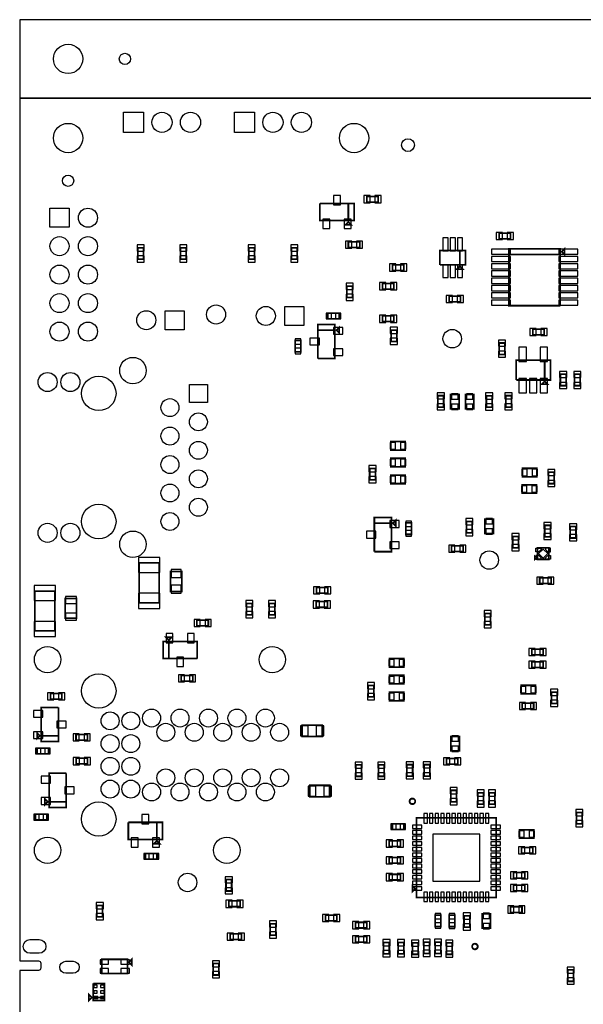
# Model space of a CAD drawing. Extents: x 0 to 7000, y 0 to 5797.
# Tile 3 of 11: x 0 to 1981, y 2093 to 5551. Entities that reach past the tile are written whole.
import ezdxf

# ---------------------------------------------------------------- set-up
doc = ezdxf.new("R2010")
doc.units = 0
for name, color, linetype in [('BG_OUTLINE', 95, 'CONTINUOUS'), ('PG_ASSEMBLY_BOTTOM', 52, 'CONTINUOUS'), ('PIN_BOTTOM', 1, 'CONTINUOUS')]:
    doc.layers.add(name, color=color, linetype=linetype)

msp = doc.modelspace()

# ---------------------------------------------------------------- linework, layer by layer
at = {"layer": 'BG_OUTLINE'}
msp.add_lwpolyline([(7000, 5275.59), (7000, 5551.18), (0, 5551.18), (0, 5275.59)], close=True, dxfattribs=at)
for points in [[(7000, 5275.59), (0, 5275.59), (0, 2245.2355), (66.1417, 2245.2355, -0.414214), (74.0157, 2237.3615), (74.0157, 2219.645, -0.414214), (66.1417, 2211.771), (0, 2211.771), (0, 2078.59), (0, 2058.228), (66.1417, 2058.228, -0.414214), (74.0157, 2050.354), (74.0157, 2032.6375, -0.414214), (66.1417, 2024.7635), (0, 2024.7635), (0, 1732.59), (0, 275.59), (7000, 275.59)], [(0.0001, 2345.2355), (0.0001, 2245.2355), (66.1417, 2245.2355, -0.414214), (74.0157, 2237.3615), (74.0157, 2219.645, -0.414214), (66.1417, 2211.771), (0.0001, 2211.771), (0.0001, 2058.228), (66.1417, 2058.228, -0.414214), (74.0157, 2050.354), (74.0157, 2032.6375, -0.414214), (66.1417, 2024.7635), (0.0001, 2024.7635), (0.0001, 1924.7635)]]:
    msp.add_lwpolyline(points, format="xyb", dxfattribs=at)
at = {"layer": 'PG_ASSEMBLY_BOTTOM', "const_width": 6}
for points in [[(1260, 4910.59), (1220, 4910.59), (1220, 4930.59), (1260, 4930.59), (1260, 4910.59)], [(1155, 4905.59), (1155, 4845.59), (1055, 4845.59), (1055, 4905.59)], [(1055, 4905.59), (1175, 4905.59), (1175, 4845.59), (1155, 4845.59), (1155, 4905.59)], [(1155, 4840.59), (1165, 4830.59), (1145, 4830.59), (1155, 4840.59)], [(1155, 4770.59), (1195, 4770.59), (1195, 4750.59), (1155, 4750.59), (1155, 4770.59)], [(1724.6349, 4781.6762), (1684.6349, 4781.6762), (1684.6349, 4801.6762), (1724.6349, 4801.6762), (1724.6349, 4781.6762)], [(415.0002, 4709.9997), (415.0002, 4749.9997), (435.0002, 4749.9997), (435.0002, 4709.9997), (415.0002, 4709.9997)], [(564.9999, 4709.9997), (564.9999, 4749.9997), (584.9999, 4749.9997), (584.9999, 4709.9997), (564.9999, 4709.9997)], [(804.9001, 4709.9997), (804.9001, 4749.9997), (824.9001, 4749.9997), (824.9001, 4709.9997), (804.9001, 4709.9997)], [(954.8998, 4709.9997), (954.8998, 4749.9997), (974.8998, 4749.9997), (974.8998, 4709.9997), (954.8998, 4709.9997)], [(1477.0305, 4690.09), (1477.0305, 4740.09), (1567.0305, 4740.09), (1567.0305, 4690.09), (1547.0305, 4690.09), (1547.0305, 4740.09)], [(1547.0305, 4740.09), (1547.0305, 4690.09), (1477.0305, 4690.09)], [(1899.6349, 4546.6762), (1719.6349, 4546.6762), (1719.6349, 4746.6762), (1899.6349, 4746.6762), (1899.6349, 4726.6762), (1719.6349, 4726.6762)], [(1904.6349, 4736.6762), (1914.6349, 4746.6762), (1914.6349, 4726.6762), (1904.6349, 4736.6762)], [(1719.6349, 4726.6762), (1899.6349, 4726.6762), (1899.6349, 4546.6762)], [(1350, 4670.59), (1310, 4670.59), (1310, 4690.59), (1350, 4690.59), (1350, 4670.59)], [(1547.0305, 4685.09), (1557.0305, 4675.09), (1537.0305, 4675.09), (1547.0305, 4685.09)], [(1170, 4615.59), (1170, 4575.59), (1150, 4575.59), (1150, 4615.59), (1170, 4615.59)], [(1315, 4605), (1275, 4605), (1275, 4625), (1315, 4625), (1315, 4605)], [(1549.2352, 4560.09), (1509.2352, 4560.09), (1509.2352, 4580.09), (1549.2352, 4580.09), (1549.2352, 4560.09)], [(1082.8086, 4520.59), (1122.8086, 4520.59), (1122.8086, 4500.59), (1082.8086, 4500.59), (1082.8086, 4520.59)], [(1315, 4490.59), (1275, 4490.59), (1275, 4510.59), (1315, 4510.59), (1315, 4490.59)], [(1048.0055, 4360.59), (1048.0055, 4480.59), (1108.0055, 4480.59), (1108.0055, 4460.59), (1048.0055, 4460.59)], [(1048.0055, 4460.59), (1108.0055, 4460.59), (1108.0055, 4360.59), (1048.0055, 4360.59)], [(1113.0055, 4460.59), (1123.0055, 4470.59), (1123.0055, 4450.59), (1113.0055, 4460.59)], [(1305, 4420.59), (1305, 4460.59), (1325, 4460.59), (1325, 4420.59), (1305, 4420.59)], [(1843.1729, 4444.0894), (1803.1729, 4444.0894), (1803.1729, 4464.0894), (1843.1729, 4464.0894), (1843.1729, 4444.0894)], [(987.795, 4424.0546), (987.795, 4384.0546), (967.795, 4384.0546), (967.795, 4424.0546), (987.795, 4424.0546)], [(1685, 4375.59), (1685, 4415.59), (1705, 4415.59), (1705, 4375.59), (1685, 4375.59)], [(1845, 4355.59), (1845, 4285.59), (1745, 4285.59)], [(1745, 4285.59), (1745, 4355.59), (1865, 4355.59), (1865, 4285.59), (1845, 4285.59), (1845, 4355.59)], [(1900, 4265.59), (1900, 4305.59), (1920, 4305.59), (1920, 4265.59), (1900, 4265.59)], [(1950, 4265.59), (1950, 4305.59), (1970, 4305.59), (1970, 4265.59), (1950, 4265.59)], [(1845, 4280.59), (1855, 4270.59), (1835, 4270.59), (1845, 4280.59)], [(1470, 4190.5509), (1470, 4230.5509), (1490, 4230.5509), (1490, 4190.5509), (1470, 4190.5509)], [(1514, 4184.3698), (1514, 4234.3698), (1544, 4234.3698), (1544, 4184.3698), (1514, 4184.3698)], [(1566.5, 4184.3816), (1566.5, 4234.3816), (1596.5, 4234.3816), (1596.5, 4184.3816), (1566.5, 4184.3816)], [(1640, 4189.6648), (1640, 4229.6648), (1660, 4229.6648), (1660, 4189.6648), (1640, 4189.6648)], [(1708, 4190.59), (1708, 4230.59), (1728, 4230.59), (1728, 4190.59), (1708, 4190.59)], [(1354.5, 4039.4875), (1304.5, 4039.4875), (1304.5, 4069.4875), (1354.5, 4069.4875), (1354.5, 4039.4875)], [(1354.5, 3980.4325), (1304.5, 3980.4325), (1304.5, 4010.4325), (1354.5, 4010.4325), (1354.5, 3980.4325)], [(1230, 3934.8223), (1230, 3974.8223), (1250, 3974.8223), (1250, 3934.8223), (1230, 3934.8223)], [(1767.5, 3975.295), (1817.5, 3975.295), (1817.5, 3945.295), (1767.5, 3945.295), (1767.5, 3975.295)], [(1354.5, 3921.3775), (1304.5, 3921.3775), (1304.5, 3951.3775), (1354.5, 3951.3775), (1354.5, 3921.3775)], [(1878.5354, 3961.3577), (1878.5354, 3921.3577), (1858.5354, 3921.3577), (1858.5354, 3961.3577), (1878.5354, 3961.3577)], [(1766.3189, 3917.795), (1816.3189, 3917.795), (1816.3189, 3887.795), (1766.3189, 3887.795), (1766.3189, 3917.795)], [(1246.3385, 3682.5189), (1246.3385, 3802.5189), (1306.3385, 3802.5189), (1306.3385, 3782.5189), (1246.3385, 3782.5189)], [(1246.3385, 3782.5189), (1306.3385, 3782.5189), (1306.3385, 3682.5189), (1246.3385, 3682.5189)], [(1311.3385, 3782.5189), (1321.3385, 3792.5189), (1321.3385, 3772.5189), (1311.3385, 3782.5189)], [(1377.2698, 3783.385), (1377.2698, 3743.385), (1357.2698, 3743.385), (1357.2698, 3783.385), (1377.2698, 3783.385)], [(1590.1575, 3788.3462), (1590.1575, 3748.3462), (1570.1575, 3748.3462), (1570.1575, 3788.3462), (1590.1575, 3788.3462)], [(1665, 3796.7711), (1665, 3746.7711), (1635, 3746.7711), (1635, 3796.7711), (1665, 3796.7711)], [(1845, 3735), (1845, 3775), (1865, 3775), (1865, 3735), (1845, 3735)], [(1955, 3770.59), (1955, 3730.59), (1935, 3730.59), (1935, 3770.59), (1955, 3770.59)], [(1732.5591, 3695.59), (1732.5591, 3735.59), (1752.5591, 3735.59), (1752.5591, 3695.59), (1732.5591, 3695.59)], [(1558.0512, 3683.09), (1518.0512, 3683.09), (1518.0512, 3703.09), (1558.0512, 3703.09), (1558.0512, 3683.09)], [(1815, 3660.59), (1810, 3655.59), (1810, 3665.59), (1815, 3660.59)], [(1820, 3695.59), (1860, 3695.59), (1860, 3655.59), (1820, 3655.59), (1820, 3695.59)], [(490.2, 3642.995), (490.2, 3502.995), (420.2, 3502.995), (420.2, 3642.995), (490.2, 3642.995)], [(570.2, 3612.995), (570.2, 3542.995), (530.2, 3542.995), (530.2, 3612.995), (570.2, 3612.995)], [(1867.4409, 3570.59), (1827.4409, 3570.59), (1827.4409, 3590.59), (1867.4409, 3590.59), (1867.4409, 3570.59)], [(53.205, 3404.1972), (53.205, 3544.1972), (123.205, 3544.1972), (123.205, 3404.1972), (53.205, 3404.1972)], [(1042.6619, 3557.0906), (1082.6619, 3557.0906), (1082.6619, 3537.0906), (1042.6619, 3537.0906), (1042.6619, 3557.0906)], [(160, 3448.5279), (160, 3518.5279), (200, 3518.5279), (200, 3448.5279), (160, 3448.5279)], [(797, 3460.59), (797, 3500.59), (817, 3500.59), (817, 3460.59), (797, 3460.59)], [(877, 3460.59), (877, 3500.59), (897, 3500.59), (897, 3460.59), (877, 3460.59)], [(1041.8271, 3507.0906), (1081.8271, 3507.0906), (1081.8271, 3487.0906), (1041.8271, 3487.0906), (1041.8271, 3507.0906)], [(1635, 3425.7862), (1635, 3465.7862), (1655, 3465.7862), (1655, 3425.7862), (1635, 3425.7862)], [(623, 3442), (663, 3442), (663, 3422), (623, 3422), (623, 3442)], [(624, 3307), (504, 3307), (504, 3367), (524, 3367), (524, 3307)], [(524, 3372), (514, 3382), (534, 3382), (524, 3372)], [(524, 3307), (524, 3367), (624, 3367), (624, 3307)], [(1840, 3320.4912), (1800, 3320.4912), (1800, 3340.4912), (1840, 3340.4912), (1840, 3320.4912)], [(1349.5, 3277.1837), (1299.5, 3277.1837), (1299.5, 3307.1837), (1349.5, 3307.1837), (1349.5, 3277.1837)], [(1840, 3275.4912), (1800, 3275.4912), (1800, 3295.4912), (1840, 3295.4912), (1840, 3275.4912)], [(1349.5, 3218.1287), (1299.5, 3218.1287), (1299.5, 3248.1287), (1349.5, 3248.1287), (1349.5, 3218.1287)], [(568, 3248), (608, 3248), (608, 3228), (568, 3228), (568, 3248)], [(148.1113, 3164.68), (108.1113, 3164.68), (108.1113, 3184.68), (148.1113, 3184.68), (148.1113, 3164.68)], [(1225, 3172.5185), (1225, 3212.5185), (1245, 3212.5185), (1245, 3172.5185), (1225, 3172.5185)], [(1349.5, 3159.0737), (1299.5, 3159.0737), (1299.5, 3189.0737), (1349.5, 3189.0737), (1349.5, 3159.0737)], [(1762.5, 3212.9912), (1812.5, 3212.9912), (1812.5, 3182.9912), (1762.5, 3182.9912), (1762.5, 3212.9912)], [(1888.5354, 3189.0539), (1888.5354, 3149.0539), (1868.5354, 3149.0539), (1868.5354, 3189.0539), (1888.5354, 3189.0539)], [(1766.3189, 3150.4912), (1806.3189, 3150.4912), (1806.3189, 3130.4912), (1766.3189, 3130.4912), (1766.3189, 3150.4912)], [(135.9313, 3035.5033), (75.9313, 3035.5033), (75.9313, 3135.5033), (135.9313, 3135.5033)], [(135.9313, 3135.5033), (135.9313, 3015.5033), (75.9313, 3015.5033), (75.9313, 3035.5033), (135.9313, 3035.5033)], [(70.9313, 3035.5033), (60.9313, 3025.5033), (60.9313, 3045.5033), (70.9313, 3035.5033)], [(1063, 3033), (993, 3033), (993, 3073), (1063, 3073), (1063, 3033)], [(197.9213, 3040.09), (237.9213, 3040.09), (237.9213, 3020.09), (197.9213, 3020.09), (197.9213, 3040.09)], [(1545.1575, 3033.4046), (1545.1575, 2983.4046), (1515.1575, 2983.4046), (1515.1575, 3033.4046), (1545.1575, 3033.4046)], [(61.1282, 2992.4322), (101.1282, 2992.4322), (101.1282, 2972.4322), (61.1282, 2972.4322), (61.1282, 2992.4322)], [(198.5697, 2956.795), (238.5697, 2956.795), (238.5697, 2936.795), (198.5697, 2936.795), (198.5697, 2956.795)], [(1539.7835, 2935.7862), (1499.7835, 2935.7862), (1499.7835, 2955.7862), (1539.7835, 2955.7862), (1539.7835, 2935.7862)], [(163.6615, 2804), (103.6615, 2804), (103.6615, 2904), (163.6615, 2904)], [(163.6615, 2904), (163.6615, 2784), (103.6615, 2784), (103.6615, 2804), (163.6615, 2804)], [(1181, 2893.41), (1181, 2933.41), (1201, 2933.41), (1201, 2893.41), (1181, 2893.41)], [(1261, 2893.41), (1261, 2933.41), (1281, 2933.41), (1281, 2893.41), (1261, 2893.41)], [(1361, 2894.41), (1361, 2934.41), (1381, 2934.41), (1381, 2894.41), (1361, 2894.41)], [(1421, 2894.41), (1421, 2934.41), (1441, 2934.41), (1441, 2894.41), (1421, 2894.41)], [(1089.41, 2821.7973), (1019.41, 2821.7973), (1019.41, 2861.7973), (1089.41, 2861.7973), (1089.41, 2821.7973)], [(1515.1575, 2804.1527), (1515.1575, 2844.1527), (1535.1575, 2844.1527), (1535.1575, 2804.1527), (1515.1575, 2804.1527)], [(1610, 2795.295), (1610, 2835.295), (1630, 2835.295), (1630, 2795.295), (1610, 2795.295)], [(1670, 2835.295), (1670, 2795.295), (1650, 2795.295), (1650, 2835.295), (1670, 2835.295)], [(98.6615, 2804), (88.6615, 2794), (88.6615, 2814), (98.6615, 2804)], [(1957, 2726.59), (1957, 2766.59), (1977, 2766.59), (1977, 2726.59), (1957, 2726.59)], [(55.7876, 2760), (95.7876, 2760), (95.7876, 2740), (55.7876, 2740), (55.7876, 2760)], [(481.7619, 2731.8405), (481.7619, 2671.8405), (381.7619, 2671.8405), (381.7619, 2731.8405)], [(381.7619, 2731.8405), (501.7619, 2731.8405), (501.7619, 2671.8405), (481.7619, 2671.8405), (481.7619, 2731.8405)], [(1395, 2748.09), (1675, 2748.09), (1675, 2468.09), (1395, 2468.09), (1395, 2748.09)], [(1310, 2726.3575), (1350, 2726.3575), (1350, 2706.3575), (1310, 2706.3575), (1310, 2726.3575)], [(1756.5866, 2705.885), (1806.5866, 2705.885), (1806.5866, 2675.885), (1756.5866, 2675.885), (1756.5866, 2705.885)], [(481.7619, 2666.8405), (491.7619, 2656.8405), (471.7619, 2656.8405), (481.7619, 2666.8405)], [(1338.3189, 2647.3025), (1298.3189, 2647.3025), (1298.3189, 2667.3025), (1338.3189, 2667.3025), (1338.3189, 2647.3025)], [(1763.6811, 2643.385), (1803.6811, 2643.385), (1803.6811, 2623.385), (1763.6811, 2623.385), (1763.6811, 2643.385)], [(442.628, 2622.318), (482.628, 2622.318), (482.628, 2602.318), (442.628, 2602.318), (442.628, 2622.318)], [(1338.3189, 2588.2475), (1298.3189, 2588.2475), (1298.3189, 2608.2475), (1338.3189, 2608.2475), (1338.3189, 2588.2475)], [(745, 2530.59), (745, 2490.59), (725, 2490.59), (725, 2530.59), (745, 2530.59)], [(1338.3189, 2529.1925), (1298.3189, 2529.1925), (1298.3189, 2549.1925), (1338.3189, 2549.1925), (1338.3189, 2529.1925)], [(1735, 2555.885), (1775, 2555.885), (1775, 2535.885), (1735, 2535.885), (1735, 2555.885)], [(1390, 2498.09), (1380, 2488.09), (1380, 2508.09), (1390, 2498.09)], [(1735, 2510.885), (1775, 2510.885), (1775, 2490.885), (1735, 2490.885), (1735, 2510.885)], [(735, 2455.59), (775, 2455.59), (775, 2435.59), (735, 2435.59), (735, 2455.59)], [(291.5, 2439.8759), (291.5, 2399.8759), (271.5, 2399.8759), (271.5, 2439.8759), (291.5, 2439.8759)], [(1765.295, 2415.59), (1725.295, 2415.59), (1725.295, 2435.59), (1765.295, 2435.59), (1765.295, 2415.59)], [(1115, 2385.59), (1075, 2385.59), (1075, 2405.59), (1115, 2405.59), (1115, 2385.59)], [(1480, 2405.885), (1480, 2365.885), (1460, 2365.885), (1460, 2405.885), (1480, 2405.885)], [(1509, 2365.3732), (1509, 2405.3732), (1529, 2405.3732), (1529, 2365.3732), (1509, 2365.3732)], [(1581.5, 2403.1173), (1581.5, 2363.1173), (1561.5, 2363.1173), (1561.5, 2403.1173), (1581.5, 2403.1173)], [(1655, 2410.59), (1655, 2360.59), (1625, 2360.59), (1625, 2410.59), (1655, 2410.59)], [(880, 2335.59), (880, 2375.59), (900, 2375.59), (900, 2335.59), (880, 2335.59)], [(1220, 2360.59), (1180, 2360.59), (1180, 2380.59), (1220, 2380.59), (1220, 2360.59)], [(740, 2340), (780, 2340), (780, 2320), (740, 2320), (740, 2340)], [(1220, 2310.59), (1180, 2310.59), (1180, 2330.59), (1220, 2330.59), (1220, 2310.59)], [(1279, 2269.59), (1279, 2309.59), (1299, 2309.59), (1299, 2269.59), (1279, 2269.59)], [(1350, 2309.59), (1350, 2269.59), (1330, 2269.59), (1330, 2309.59), (1350, 2309.59)], [(1380, 2268.1291), (1380, 2308.1291), (1400, 2308.1291), (1400, 2268.1291), (1380, 2268.1291)], [(1440, 2310.885), (1440, 2270.885), (1420, 2270.885), (1420, 2310.885), (1440, 2310.885)], [(1480, 2310.885), (1480, 2270.885), (1460, 2270.885), (1460, 2310.885), (1480, 2310.885)], [(1500, 2268.1291), (1500, 2308.1291), (1520, 2308.1291), (1520, 2268.1291), (1500, 2268.1291)], [(379, 2200.59), (289, 2200.59), (289, 2250.59), (379, 2250.59), (379, 2200.59)], [(384, 2240.59), (394, 2250.59), (394, 2230.59), (384, 2240.59)], [(700, 2235.59), (700, 2195.59), (680, 2195.59), (680, 2235.59), (700, 2235.59)], [(1926.0065, 2173.2995), (1926.0065, 2213.2995), (1946.0065, 2213.2995), (1946.0065, 2173.2995), (1926.0065, 2173.2995)], [(298.5275, 2116.1406), (258.5275, 2116.1406), (258.5275, 2166.1406)], [(258.5275, 2166.1406), (298.5275, 2166.1406), (298.5275, 2106.1406), (258.5275, 2106.1406), (258.5275, 2116.1406), (298.5275, 2116.1406)], [(253.5275, 2116.1406), (243.5275, 2106.1406), (243.5275, 2126.1406), (253.5275, 2116.1406)]]:
    msp.add_lwpolyline(points, dxfattribs=at)
for points in [[(1390, 2805.59, 1), (1370, 2805.59, 1), (1390, 2805.59)], [(1610, 2295.59, 1), (1590, 2295.59, 1), (1610, 2295.59)]]:
    msp.add_lwpolyline(points, format="xyb", dxfattribs=at)
at = {"layer": 'PIN_BOTTOM'}
for points in [[(435.6001, 5226.09), (435.6001, 5155.09), (364.6001, 5155.09), (364.6001, 5226.09)], [(825.5, 5226.09), (825.5, 5155.09), (754.5, 5155.09), (754.5, 5226.09)], [(1103, 4900.4285), (1127, 4900.4285), (1127, 4933.4285), (1103, 4933.4285)], [(1231.7087, 4908.09), (1231.7087, 4933.09), (1209.7087, 4933.09), (1209.7087, 4908.09)], [(1270.2913, 4908.09), (1270.2913, 4933.09), (1248.2913, 4933.09), (1248.2913, 4908.09)], [(173.5, 4822.09), (106.5, 4822.09), (106.5, 4889.09), (173.5, 4889.09)], [(1065.5985, 4817.7515), (1089.5985, 4817.7515), (1089.5985, 4850.7515), (1065.5985, 4850.7515)], [(1140.4015, 4817.7515), (1164.4015, 4817.7515), (1164.4015, 4850.7515), (1140.4015, 4850.7515)], [(1144.7087, 4773.09), (1144.7087, 4748.09), (1166.7087, 4748.09), (1166.7087, 4773.09)], [(1183.2913, 4773.09), (1183.2913, 4748.09), (1205.2913, 4748.09), (1205.2913, 4773.09)], [(1487.4305, 4739.79), (1505.4305, 4739.79), (1505.4305, 4784.79), (1487.4305, 4784.79)], [(1513.0305, 4739.79), (1531.0305, 4739.79), (1531.0305, 4784.79), (1513.0305, 4784.79)], [(1538.6305, 4739.79), (1556.6305, 4739.79), (1556.6305, 4784.79), (1538.6305, 4784.79)], [(1696.3436, 4779.1762), (1696.3436, 4804.1762), (1674.3436, 4804.1762), (1674.3436, 4779.1762)], [(1734.9262, 4779.1762), (1734.9262, 4804.1762), (1712.9262, 4804.1762), (1712.9262, 4779.1762)], [(412.5002, 4738.291), (437.5002, 4738.291), (437.5002, 4760.291), (412.5002, 4760.291)], [(562.4999, 4738.291), (587.4999, 4738.291), (587.4999, 4760.291), (562.4999, 4760.291)], [(802.4001, 4738.291), (827.4001, 4738.291), (827.4001, 4760.291), (802.4001, 4760.291)], [(952.3998, 4738.291), (977.3998, 4738.291), (977.3998, 4760.291), (952.3998, 4760.291)], [(1725.0249, 4727.243), (1725.0249, 4745.243), (1658.0249, 4745.243), (1658.0249, 4727.243)], [(1961.2449, 4727.243), (1961.2449, 4745.243), (1894.2449, 4745.243), (1894.2449, 4727.243)], [(412.5002, 4699.7084), (437.5002, 4699.7084), (437.5002, 4721.7084), (412.5002, 4721.7084)], [(562.4999, 4699.7084), (587.4999, 4699.7084), (587.4999, 4721.7084), (562.4999, 4721.7084)], [(802.4001, 4699.7084), (827.4001, 4699.7084), (827.4001, 4721.7084), (802.4001, 4721.7084)], [(952.3998, 4699.7084), (977.3998, 4699.7084), (977.3998, 4721.7084), (952.3998, 4721.7084)], [(1725.0249, 4701.6525), (1725.0249, 4719.6525), (1658.0249, 4719.6525), (1658.0249, 4701.6525)], [(1961.2449, 4701.6524), (1961.2449, 4719.6524), (1894.2449, 4719.6524), (1894.2449, 4701.6524)], [(1321.7087, 4668.09), (1321.7087, 4693.09), (1299.7087, 4693.09), (1299.7087, 4668.09)], [(1360.2913, 4668.09), (1360.2913, 4693.09), (1338.2913, 4693.09), (1338.2913, 4668.09)], [(1487.4305, 4645.39), (1505.4305, 4645.39), (1505.4305, 4690.39), (1487.4305, 4690.39)], [(1513.0305, 4645.39), (1531.0305, 4645.39), (1531.0305, 4690.39), (1513.0305, 4690.39)], [(1538.6305, 4645.39), (1556.6305, 4645.39), (1556.6305, 4690.39), (1538.6305, 4690.39)], [(1725.0249, 4676.062), (1725.0249, 4694.062), (1658.0249, 4694.062), (1658.0249, 4676.062)], [(1961.2449, 4676.062), (1961.2449, 4694.062), (1894.2449, 4694.062), (1894.2449, 4676.062)], [(1725.0249, 4650.4715), (1725.0249, 4668.4715), (1658.0249, 4668.4715), (1658.0249, 4650.4715)], [(1725.0249, 4624.881), (1725.0249, 4642.881), (1658.0249, 4642.881), (1658.0249, 4624.881)], [(1961.2449, 4650.4715), (1961.2449, 4668.4715), (1894.2449, 4668.4715), (1894.2449, 4650.4715)], [(1961.2449, 4624.881), (1961.2449, 4642.881), (1894.2449, 4642.881), (1894.2449, 4624.881)], [(1172.5, 4625.8813), (1147.5, 4625.8813), (1147.5, 4603.8813), (1172.5, 4603.8813)], [(1286.7087, 4602.5), (1286.7087, 4627.5), (1264.7087, 4627.5), (1264.7087, 4602.5)], [(1325.2913, 4602.5), (1325.2913, 4627.5), (1303.2913, 4627.5), (1303.2913, 4602.5)], [(1725.0249, 4599.2905), (1725.0249, 4617.2905), (1658.0249, 4617.2905), (1658.0249, 4599.2905)], [(1961.2449, 4599.2905), (1961.2449, 4617.2905), (1894.2449, 4617.2905), (1894.2449, 4599.2905)], [(1172.5, 4587.2987), (1147.5, 4587.2987), (1147.5, 4565.2987), (1172.5, 4565.2987)], [(1520.9439, 4557.59), (1520.9439, 4582.59), (1498.9439, 4582.59), (1498.9439, 4557.59)], [(1559.5265, 4557.59), (1559.5265, 4582.59), (1537.5265, 4582.59), (1537.5265, 4557.59)], [(1725.0249, 4573.7), (1725.0249, 4591.7), (1658.0249, 4591.7), (1658.0249, 4573.7)], [(1725.0249, 4548.1095), (1725.0249, 4566.1095), (1658.0249, 4566.1095), (1658.0249, 4548.1095)], [(1961.2449, 4573.7), (1961.2449, 4591.7), (1894.2449, 4591.7), (1894.2449, 4573.7)], [(1961.2449, 4548.1095), (1961.2449, 4566.1095), (1894.2449, 4566.1095), (1894.2449, 4548.1095)], [(931.4999, 4477.09), (931.4999, 4544.09), (998.4999, 4544.09), (998.4999, 4477.09)], [(511.4999, 4462.09), (511.4999, 4529.09), (578.4999, 4529.09), (578.4999, 4462.09)], [(1076.7732, 4520.59), (1076.7732, 4500.59), (1095.7732, 4500.59), (1095.7732, 4520.59)], [(1109.844, 4520.59), (1109.844, 4500.59), (1128.844, 4500.59), (1128.844, 4520.59)], [(1286.7087, 4488.09), (1286.7087, 4513.09), (1264.7087, 4513.09), (1264.7087, 4488.09)], [(1325.2913, 4488.09), (1325.2913, 4513.09), (1303.2913, 4513.09), (1303.2913, 4488.09)], [(1135.844, 4445.9915), (1135.844, 4469.9915), (1102.844, 4469.9915), (1102.844, 4445.9915)], [(1302.5, 4448.8813), (1327.5, 4448.8813), (1327.5, 4470.8813), (1302.5, 4470.8813)], [(1814.8816, 4441.5894), (1814.8816, 4466.5894), (1792.8816, 4466.5894), (1792.8816, 4441.5894)], [(1853.4642, 4441.5894), (1853.4642, 4466.5894), (1831.4642, 4466.5894), (1831.4642, 4441.5894)], [(987.795, 4430.09), (967.795, 4430.09), (967.795, 4411.09), (987.795, 4411.09)], [(1053.167, 4408.59), (1053.167, 4432.59), (1020.167, 4432.59), (1020.167, 4408.59)], [(1302.5, 4410.2987), (1327.5, 4410.2987), (1327.5, 4432.2987), (1302.5, 4432.2987)], [(987.795, 4397.0192), (967.795, 4397.0192), (967.795, 4378.0192), (987.795, 4378.0192)], [(1135.844, 4371.1885), (1135.844, 4395.1885), (1102.844, 4395.1885), (1102.844, 4371.1885)], [(1682.5, 4403.8813), (1707.5, 4403.8813), (1707.5, 4425.8813), (1682.5, 4425.8813)], [(1754.598, 4350.208), (1780.598, 4350.208), (1780.598, 4401.208), (1754.598, 4401.208)], [(1829.402, 4350.208), (1855.402, 4350.208), (1855.402, 4401.208), (1829.402, 4401.208)], [(1682.5, 4365.2987), (1707.5, 4365.2987), (1707.5, 4387.2987), (1682.5, 4387.2987)], [(1754.598, 4239.972), (1780.598, 4239.972), (1780.598, 4290.972), (1754.598, 4290.972)], [(1792, 4239.972), (1818, 4239.972), (1818, 4290.972), (1792, 4290.972)], [(1829.402, 4239.972), (1855.402, 4239.972), (1855.402, 4290.972), (1829.402, 4290.972)], [(1897.5, 4293.8813), (1922.5, 4293.8813), (1922.5, 4315.8813), (1897.5, 4315.8813)], [(1947.5, 4293.8813), (1972.5, 4293.8813), (1972.5, 4315.8813), (1947.5, 4315.8813)], [(596.5327, 4270.0323), (659.5327, 4270.0323), (659.5327, 4207.0323), (596.5327, 4207.0323)], [(1897.5, 4255.2987), (1922.5, 4255.2987), (1922.5, 4277.2987), (1897.5, 4277.2987)], [(1947.5, 4255.2987), (1972.5, 4255.2987), (1972.5, 4277.2987), (1947.5, 4277.2987)], [(1467.5, 4218.8422), (1492.5, 4218.8422), (1492.5, 4240.8422), (1467.5, 4240.8422)], [(1517.5, 4217.98), (1540.5, 4217.98), (1540.5, 4236.98), (1517.5, 4236.98)], [(1570, 4217.9918), (1593, 4217.9918), (1593, 4236.9918), (1570, 4236.9918)], [(1637.5, 4217.9561), (1662.5, 4217.9561), (1662.5, 4239.9561), (1637.5, 4239.9561)], [(1705.5, 4218.8813), (1730.5, 4218.8813), (1730.5, 4240.8813), (1705.5, 4240.8813)], [(1467.5, 4180.2596), (1492.5, 4180.2596), (1492.5, 4202.2596), (1467.5, 4202.2596)], [(1517.5, 4181.7596), (1540.5, 4181.7596), (1540.5, 4200.7596), (1517.5, 4200.7596)], [(1570, 4181.7714), (1593, 4181.7714), (1593, 4200.7714), (1570, 4200.7714)], [(1637.5, 4179.3735), (1662.5, 4179.3735), (1662.5, 4201.3735), (1637.5, 4201.3735)], [(1705.5, 4180.2987), (1730.5, 4180.2987), (1730.5, 4202.2987), (1705.5, 4202.2987)], [(1320.8898, 4042.9875), (1320.8898, 4065.9875), (1301.8898, 4065.9875), (1301.8898, 4042.9875)], [(1357.1102, 4042.9875), (1357.1102, 4065.9875), (1338.1102, 4065.9875), (1338.1102, 4042.9875)], [(1227.5, 3963.1136), (1252.5, 3963.1136), (1252.5, 3985.1136), (1227.5, 3985.1136)], [(1320.8898, 3983.9325), (1320.8898, 4006.9325), (1301.8898, 4006.9325), (1301.8898, 3983.9325)], [(1357.1102, 3983.9325), (1357.1102, 4006.9325), (1338.1102, 4006.9325), (1338.1102, 3983.9325)], [(1227.5, 3924.531), (1252.5, 3924.531), (1252.5, 3946.531), (1227.5, 3946.531)], [(1320.8898, 3924.8775), (1320.8898, 3947.8775), (1301.8898, 3947.8775), (1301.8898, 3924.8775)], [(1357.1102, 3924.8775), (1357.1102, 3947.8775), (1338.1102, 3947.8775), (1338.1102, 3924.8775)], [(1764.8898, 3971.795), (1764.8898, 3948.795), (1783.8898, 3948.795), (1783.8898, 3971.795)], [(1801.1102, 3971.795), (1801.1102, 3948.795), (1820.1102, 3948.795), (1820.1102, 3971.795)], [(1881.0354, 3971.649), (1856.0354, 3971.649), (1856.0354, 3949.649), (1881.0354, 3949.649)], [(1763.7087, 3914.295), (1763.7087, 3891.295), (1782.7087, 3891.295), (1782.7087, 3914.295)], [(1799.9291, 3914.295), (1799.9291, 3891.295), (1818.9291, 3891.295), (1818.9291, 3914.295)], [(1881.0354, 3933.0664), (1856.0354, 3933.0664), (1856.0354, 3911.0664), (1881.0354, 3911.0664)], [(1334.177, 3767.9204), (1334.177, 3791.9204), (1301.177, 3791.9204), (1301.177, 3767.9204)], [(1377.2698, 3789.4204), (1357.2698, 3789.4204), (1357.2698, 3770.4204), (1377.2698, 3770.4204)], [(1592.6575, 3798.6375), (1567.6575, 3798.6375), (1567.6575, 3776.6375), (1592.6575, 3776.6375)], [(1661.5, 3799.3813), (1638.5, 3799.3813), (1638.5, 3780.3813), (1661.5, 3780.3813)], [(1842.5, 3763.2913), (1867.5, 3763.2913), (1867.5, 3785.2913), (1842.5, 3785.2913)], [(1957.5, 3780.8813), (1932.5, 3780.8813), (1932.5, 3758.8813), (1957.5, 3758.8813)], [(1251.5, 3730.5189), (1251.5, 3754.5189), (1218.5, 3754.5189), (1218.5, 3730.5189)], [(1377.2698, 3756.3496), (1357.2698, 3756.3496), (1357.2698, 3737.3496), (1377.2698, 3737.3496)], [(1592.6575, 3760.0549), (1567.6575, 3760.0549), (1567.6575, 3738.0549), (1592.6575, 3738.0549)], [(1661.5, 3763.1609), (1638.5, 3763.1609), (1638.5, 3744.1609), (1661.5, 3744.1609)], [(1730.0591, 3723.8813), (1755.0591, 3723.8813), (1755.0591, 3745.8813), (1730.0591, 3745.8813)], [(1842.5, 3724.7087), (1867.5, 3724.7087), (1867.5, 3746.7087), (1842.5, 3746.7087)], [(1957.5, 3742.2987), (1932.5, 3742.2987), (1932.5, 3720.2987), (1957.5, 3720.2987)], [(1334.177, 3693.1174), (1334.177, 3717.1174), (1301.177, 3717.1174), (1301.177, 3693.1174)], [(1529.7599, 3680.59), (1529.7599, 3705.59), (1507.7599, 3705.59), (1507.7599, 3680.59)], [(1568.3425, 3680.59), (1568.3425, 3705.59), (1546.3425, 3705.59), (1546.3425, 3680.59)], [(1730.0591, 3685.2987), (1755.0591, 3685.2987), (1755.0591, 3707.2987), (1730.0591, 3707.2987)], [(1814.0158, 3694.4876), (1832.126, 3694.4876), (1832.126, 3690.5226), (1823.8863, 3682.2829), (1814.0158, 3682.2829)], [(1814.0158, 3656.6924), (1832.126, 3656.6924), (1832.126, 3660.6574), (1823.8863, 3668.8971), (1814.0158, 3668.8971)], [(1840, 3691.8535), (1823.7365, 3675.59), (1840, 3659.3265), (1856.2635, 3675.59)], [(1865.9842, 3694.4876), (1847.874, 3694.4876), (1847.874, 3690.5226), (1856.1137, 3682.2829), (1865.9842, 3682.2829)], [(1865.9842, 3656.6924), (1847.874, 3656.6924), (1847.874, 3660.6574), (1856.1137, 3668.8971), (1865.9842, 3668.8971)], [(492.7, 3662.487), (417.7, 3662.487), (417.7, 3609.487), (492.7, 3609.487)], [(567.7, 3619.554), (532.7, 3619.554), (532.7, 3591.554), (567.7, 3591.554)], [(50.705, 3510.6892), (125.705, 3510.6892), (125.705, 3563.6892), (50.705, 3563.6892)], [(567.7, 3564.436), (532.7, 3564.436), (532.7, 3536.436), (567.7, 3536.436)], [(1839.1496, 3568.09), (1839.1496, 3593.09), (1817.1496, 3593.09), (1817.1496, 3568.09)], [(1877.7322, 3568.09), (1877.7322, 3593.09), (1855.7322, 3593.09), (1855.7322, 3568.09)], [(492.7, 3536.503), (417.7, 3536.503), (417.7, 3483.503), (492.7, 3483.503)], [(1032.3706, 3559.5906), (1032.3706, 3534.5906), (1054.3706, 3534.5906), (1054.3706, 3559.5906)], [(1070.9532, 3559.5906), (1070.9532, 3534.5906), (1092.9532, 3534.5906), (1092.9532, 3559.5906)], [(160.5, 3500.1617), (199.5, 3500.1617), (199.5, 3525.1617), (160.5, 3525.1617)], [(794.5, 3488.8813), (819.5, 3488.8813), (819.5, 3510.8813), (794.5, 3510.8813)], [(874.5, 3488.8813), (899.5, 3488.8813), (899.5, 3510.8813), (874.5, 3510.8813)], [(1031.5358, 3509.5906), (1031.5358, 3484.5906), (1053.5358, 3484.5906), (1053.5358, 3509.5906)], [(1070.1184, 3509.5906), (1070.1184, 3484.5906), (1092.1184, 3484.5906), (1092.1184, 3509.5906)], [(160.5, 3441.8941), (199.5, 3441.8941), (199.5, 3466.8941), (160.5, 3466.8941)], [(794.5, 3450.2987), (819.5, 3450.2987), (819.5, 3472.2987), (794.5, 3472.2987)], [(874.5, 3450.2987), (899.5, 3450.2987), (899.5, 3472.2987), (874.5, 3472.2987)], [(1632.5, 3454.0775), (1657.5, 3454.0775), (1657.5, 3476.0775), (1632.5, 3476.0775)], [(50.705, 3384.7052), (125.705, 3384.7052), (125.705, 3437.7052), (50.705, 3437.7052)], [(612.7087, 3444.5), (612.7087, 3419.5), (634.7087, 3419.5), (634.7087, 3444.5)], [(651.2913, 3444.5), (651.2913, 3419.5), (673.2913, 3419.5), (673.2913, 3444.5)], [(1632.5, 3415.4949), (1657.5, 3415.4949), (1657.5, 3437.4949), (1632.5, 3437.4949)], [(538.5985, 3394.8385), (514.5985, 3394.8385), (514.5985, 3361.8385), (538.5985, 3361.8385)], [(613.4015, 3394.8385), (589.4015, 3394.8385), (589.4015, 3361.8385), (613.4015, 3361.8385)], [(1811.7087, 3317.9912), (1811.7087, 3342.9912), (1789.7087, 3342.9912), (1789.7087, 3317.9912)], [(1850.2913, 3317.9912), (1850.2913, 3342.9912), (1828.2913, 3342.9912), (1828.2913, 3317.9912)], [(576, 3312.1615), (552, 3312.1615), (552, 3279.1615), (576, 3279.1615)], [(1315.8898, 3280.6837), (1315.8898, 3303.6837), (1296.8898, 3303.6837), (1296.8898, 3280.6837)], [(1352.1102, 3280.6837), (1352.1102, 3303.6837), (1333.1102, 3303.6837), (1333.1102, 3280.6837)], [(1811.7087, 3272.9912), (1811.7087, 3297.9912), (1789.7087, 3297.9912), (1789.7087, 3272.9912)], [(1850.2913, 3272.9912), (1850.2913, 3297.9912), (1828.2913, 3297.9912), (1828.2913, 3272.9912)], [(557.7087, 3250.5), (557.7087, 3225.5), (579.7087, 3225.5), (579.7087, 3250.5)], [(596.2913, 3250.5), (596.2913, 3225.5), (618.2913, 3225.5), (618.2913, 3250.5)], [(1222.5, 3200.8098), (1247.5, 3200.8098), (1247.5, 3222.8098), (1222.5, 3222.8098)], [(1315.8898, 3221.6287), (1315.8898, 3244.6287), (1296.8898, 3244.6287), (1296.8898, 3221.6287)], [(1352.1102, 3221.6287), (1352.1102, 3244.6287), (1333.1102, 3244.6287), (1333.1102, 3221.6287)], [(119.82, 3162.18), (119.82, 3187.18), (97.82, 3187.18), (97.82, 3162.18)], [(158.4026, 3162.18), (158.4026, 3187.18), (136.4026, 3187.18), (136.4026, 3162.18)], [(1222.5, 3162.2272), (1247.5, 3162.2272), (1247.5, 3184.2272), (1222.5, 3184.2272)], [(1315.8898, 3162.5737), (1315.8898, 3185.5737), (1296.8898, 3185.5737), (1296.8898, 3162.5737)], [(1352.1102, 3162.5737), (1352.1102, 3185.5737), (1333.1102, 3185.5737), (1333.1102, 3162.5737)], [(1759.8898, 3209.4912), (1759.8898, 3186.4912), (1778.8898, 3186.4912), (1778.8898, 3209.4912)], [(1796.1102, 3209.4912), (1796.1102, 3186.4912), (1815.1102, 3186.4912), (1815.1102, 3209.4912)], [(1891.0354, 3199.3452), (1866.0354, 3199.3452), (1866.0354, 3177.3452), (1891.0354, 3177.3452)], [(1756.0276, 3152.9912), (1756.0276, 3127.9912), (1778.0276, 3127.9912), (1778.0276, 3152.9912)], [(1794.6102, 3152.9912), (1794.6102, 3127.9912), (1816.6102, 3127.9912), (1816.6102, 3152.9912)], [(1891.0354, 3160.7626), (1866.0354, 3160.7626), (1866.0354, 3138.7626), (1891.0354, 3138.7626)], [(48.0928, 3124.9048), (48.0928, 3100.9048), (81.0928, 3100.9048), (81.0928, 3124.9048)], [(130.7698, 3087.5033), (130.7698, 3063.5033), (163.7698, 3063.5033), (163.7698, 3087.5033)], [(48.0928, 3050.1018), (48.0928, 3026.1018), (81.0928, 3026.1018), (81.0928, 3050.1018)], [(1013.941, 3035.5), (1013.941, 3070.5), (986.941, 3070.5), (986.941, 3035.5)], [(1069.059, 3035.5), (1069.059, 3070.5), (1042.059, 3070.5), (1042.059, 3035.5)], [(187.63, 3042.59), (187.63, 3017.59), (209.63, 3017.59), (209.63, 3042.59)], [(226.2126, 3042.59), (226.2126, 3017.59), (248.2126, 3017.59), (248.2126, 3042.59)], [(1541.6575, 3036.0148), (1518.6575, 3036.0148), (1518.6575, 3017.0148), (1541.6575, 3017.0148)], [(55.0928, 2992.4322), (55.0928, 2972.4322), (74.0928, 2972.4322), (74.0928, 2992.4322)], [(88.1636, 2992.4322), (88.1636, 2972.4322), (107.1636, 2972.4322), (107.1636, 2992.4322)], [(1541.6575, 2999.7944), (1518.6575, 2999.7944), (1518.6575, 2980.7944), (1541.6575, 2980.7944)], [(188.2784, 2959.295), (188.2784, 2934.295), (210.2784, 2934.295), (210.2784, 2959.295)], [(226.861, 2959.295), (226.861, 2934.295), (248.861, 2934.295), (248.861, 2959.295)], [(1178.5, 2921.7013), (1203.5, 2921.7013), (1203.5, 2943.7013), (1178.5, 2943.7013)], [(1258.5, 2921.7013), (1283.5, 2921.7013), (1283.5, 2943.7013), (1258.5, 2943.7013)], [(1358.5, 2922.7013), (1383.5, 2922.7013), (1383.5, 2944.7013), (1358.5, 2944.7013)], [(1418.5, 2922.7013), (1443.5, 2922.7013), (1443.5, 2944.7013), (1418.5, 2944.7013)], [(1511.4922, 2933.2862), (1511.4922, 2958.2862), (1489.4922, 2958.2862), (1489.4922, 2933.2862)], [(1550.0748, 2933.2862), (1550.0748, 2958.2862), (1528.0748, 2958.2862), (1528.0748, 2933.2862)], [(1358.5, 2884.1187), (1383.5, 2884.1187), (1383.5, 2906.1187), (1358.5, 2906.1187)], [(1418.5, 2884.1187), (1443.5, 2884.1187), (1443.5, 2906.1187), (1418.5, 2906.1187)], [(75.823, 2893.4015), (75.823, 2869.4015), (108.823, 2869.4015), (108.823, 2893.4015)], [(1178.5, 2883.1187), (1203.5, 2883.1187), (1203.5, 2905.1187), (1178.5, 2905.1187)], [(1258.5, 2883.1187), (1283.5, 2883.1187), (1283.5, 2905.1187), (1258.5, 2905.1187)], [(158.5, 2856), (158.5, 2832), (191.5, 2832), (191.5, 2856)], [(1040.351, 2824.2973), (1040.351, 2859.2973), (1013.351, 2859.2973), (1013.351, 2824.2973)], [(1095.469, 2824.2973), (1095.469, 2859.2973), (1068.469, 2859.2973), (1068.469, 2824.2973)], [(1512.6575, 2832.444), (1537.6575, 2832.444), (1537.6575, 2854.444), (1512.6575, 2854.444)], [(1607.5, 2823.5863), (1632.5, 2823.5863), (1632.5, 2845.5863), (1607.5, 2845.5863)], [(1672.5, 2845.5863), (1647.5, 2845.5863), (1647.5, 2823.5863), (1672.5, 2823.5863)], [(75.823, 2818.5985), (75.823, 2794.5985), (108.823, 2794.5985), (108.823, 2818.5985)], [(1512.6575, 2793.8614), (1537.6575, 2793.8614), (1537.6575, 2815.8614), (1512.6575, 2815.8614)], [(1607.5, 2785.0037), (1632.5, 2785.0037), (1632.5, 2807.0037), (1607.5, 2807.0037)], [(1672.5, 2807.0037), (1647.5, 2807.0037), (1647.5, 2785.0037), (1672.5, 2785.0037)], [(1954.5, 2754.8813), (1979.5, 2754.8813), (1979.5, 2776.8813), (1954.5, 2776.8813)], [(49.7522, 2760), (49.7522, 2740), (68.7522, 2740), (68.7522, 2760)], [(82.823, 2760), (82.823, 2740), (101.823, 2740), (101.823, 2760)], [(429.7619, 2726.679), (453.7619, 2726.679), (453.7619, 2759.679), (429.7619, 2759.679)], [(1432.7325, 2762.385), (1420.7325, 2762.385), (1420.7325, 2729.385), (1432.7325, 2729.385)], [(1452.4175, 2762.385), (1440.4175, 2762.385), (1440.4175, 2729.385), (1452.4175, 2729.385)], [(1472.1025, 2762.385), (1460.1025, 2762.385), (1460.1025, 2729.385), (1472.1025, 2729.385)], [(1491.7875, 2762.385), (1479.7875, 2762.385), (1479.7875, 2729.385), (1491.7875, 2729.385)], [(1511.4725, 2762.385), (1499.4725, 2762.385), (1499.4725, 2729.385), (1511.4725, 2729.385)], [(1531.1575, 2762.385), (1519.1575, 2762.385), (1519.1575, 2729.385), (1531.1575, 2729.385)], [(1550.8425, 2762.385), (1538.8425, 2762.385), (1538.8425, 2729.385), (1550.8425, 2729.385)], [(1570.5275, 2762.385), (1558.5275, 2762.385), (1558.5275, 2729.385), (1570.5275, 2729.385)], [(1590.2125, 2762.385), (1578.2125, 2762.385), (1578.2125, 2729.385), (1590.2125, 2729.385)], [(1609.8975, 2762.385), (1597.8975, 2762.385), (1597.8975, 2729.385), (1609.8975, 2729.385)], [(1629.5825, 2762.385), (1617.5825, 2762.385), (1617.5825, 2729.385), (1629.5825, 2729.385)], [(1649.2675, 2762.385), (1637.2675, 2762.385), (1637.2675, 2729.385), (1649.2675, 2729.385)], [(1954.5, 2716.2987), (1979.5, 2716.2987), (1979.5, 2738.2987), (1954.5, 2738.2987)], [(1303.9646, 2726.3575), (1303.9646, 2706.3575), (1322.9646, 2706.3575), (1322.9646, 2726.3575)], [(1337.0354, 2726.3575), (1337.0354, 2706.3575), (1356.0354, 2706.3575), (1356.0354, 2726.3575)], [(1380.705, 2722.3575), (1380.705, 2710.3575), (1413.705, 2710.3575), (1413.705, 2722.3575)], [(1380.705, 2702.6725), (1380.705, 2690.6725), (1413.705, 2690.6725), (1413.705, 2702.6725)], [(1656.295, 2722.3575), (1656.295, 2710.3575), (1689.295, 2710.3575), (1689.295, 2722.3575)], [(1656.295, 2702.6725), (1656.295, 2690.6725), (1689.295, 2690.6725), (1689.295, 2702.6725)], [(1753.9764, 2702.385), (1753.9764, 2679.385), (1772.9764, 2679.385), (1772.9764, 2702.385)], [(1790.1968, 2702.385), (1790.1968, 2679.385), (1809.1968, 2679.385), (1809.1968, 2702.385)], [(392.3604, 2644.002), (416.3604, 2644.002), (416.3604, 2677.002), (392.3604, 2677.002)], [(467.1634, 2644.002), (491.1634, 2644.002), (491.1634, 2677.002), (467.1634, 2677.002)], [(1310.0276, 2644.8025), (1310.0276, 2669.8025), (1288.0276, 2669.8025), (1288.0276, 2644.8025)], [(1348.6102, 2644.8025), (1348.6102, 2669.8025), (1326.6102, 2669.8025), (1326.6102, 2644.8025)], [(1380.705, 2682.9875), (1380.705, 2670.9875), (1413.705, 2670.9875), (1413.705, 2682.9875)], [(1380.705, 2663.3025), (1380.705, 2651.3025), (1413.705, 2651.3025), (1413.705, 2663.3025)], [(1452.5, 2690.59), (1452.5, 2525.59), (1617.5, 2525.59), (1617.5, 2690.59)], [(1656.295, 2682.9875), (1656.295, 2670.9875), (1689.295, 2670.9875), (1689.295, 2682.9875)], [(1656.295, 2663.3025), (1656.295, 2651.3025), (1689.295, 2651.3025), (1689.295, 2663.3025)], [(1380.705, 2643.6175), (1380.705, 2631.6175), (1413.705, 2631.6175), (1413.705, 2643.6175)], [(1656.295, 2643.6175), (1656.295, 2631.6175), (1689.295, 2631.6175), (1689.295, 2643.6175)], [(1753.3898, 2645.885), (1753.3898, 2620.885), (1775.3898, 2620.885), (1775.3898, 2645.885)], [(1791.9724, 2645.885), (1791.9724, 2620.885), (1813.9724, 2620.885), (1813.9724, 2645.885)], [(436.5926, 2622.318), (436.5926, 2602.318), (455.5926, 2602.318), (455.5926, 2622.318)], [(469.6634, 2622.318), (469.6634, 2602.318), (488.6634, 2602.318), (488.6634, 2622.318)], [(1310.0276, 2585.7475), (1310.0276, 2610.7475), (1288.0276, 2610.7475), (1288.0276, 2585.7475)], [(1348.6102, 2585.7475), (1348.6102, 2610.7475), (1326.6102, 2610.7475), (1326.6102, 2585.7475)], [(1380.705, 2623.9325), (1380.705, 2611.9325), (1413.705, 2611.9325), (1413.705, 2623.9325)], [(1380.705, 2604.2475), (1380.705, 2592.2475), (1413.705, 2592.2475), (1413.705, 2604.2475)], [(1656.295, 2623.9325), (1656.295, 2611.9325), (1689.295, 2611.9325), (1689.295, 2623.9325)], [(1656.295, 2604.2475), (1656.295, 2592.2475), (1689.295, 2592.2475), (1689.295, 2604.2475)], [(1380.705, 2584.5625), (1380.705, 2572.5625), (1413.705, 2572.5625), (1413.705, 2584.5625)], [(1380.705, 2564.8775), (1380.705, 2552.8775), (1413.705, 2552.8775), (1413.705, 2564.8775)], [(1656.295, 2584.5625), (1656.295, 2572.5625), (1689.295, 2572.5625), (1689.295, 2584.5625)], [(1656.295, 2564.8775), (1656.295, 2552.8775), (1689.295, 2552.8775), (1689.295, 2564.8775)], [(747.5, 2540.8813), (722.5, 2540.8813), (722.5, 2518.8813), (747.5, 2518.8813)], [(1310.0276, 2526.6925), (1310.0276, 2551.6925), (1288.0276, 2551.6925), (1288.0276, 2526.6925)], [(1348.6102, 2526.6925), (1348.6102, 2551.6925), (1326.6102, 2551.6925), (1326.6102, 2526.6925)], [(1380.705, 2545.1925), (1380.705, 2533.1925), (1413.705, 2533.1925), (1413.705, 2545.1925)], [(1380.705, 2525.5075), (1380.705, 2513.5075), (1413.705, 2513.5075), (1413.705, 2525.5075)], [(1656.295, 2545.1925), (1656.295, 2533.1925), (1689.295, 2533.1925), (1689.295, 2545.1925)], [(1656.295, 2525.5075), (1656.295, 2513.5075), (1689.295, 2513.5075), (1689.295, 2525.5075)], [(1724.7087, 2558.385), (1724.7087, 2533.385), (1746.7087, 2533.385), (1746.7087, 2558.385)], [(1763.2913, 2558.385), (1763.2913, 2533.385), (1785.2913, 2533.385), (1785.2913, 2558.385)], [(747.5, 2502.2987), (722.5, 2502.2987), (722.5, 2480.2987), (747.5, 2480.2987)], [(1380.705, 2505.8225), (1380.705, 2493.8225), (1413.705, 2493.8225), (1413.705, 2505.8225)], [(1656.295, 2505.8225), (1656.295, 2493.8225), (1689.295, 2493.8225), (1689.295, 2505.8225)], [(1724.7087, 2513.385), (1724.7087, 2488.385), (1746.7087, 2488.385), (1746.7087, 2513.385)], [(1763.2913, 2513.385), (1763.2913, 2488.385), (1785.2913, 2488.385), (1785.2913, 2513.385)], [(724.7087, 2458.09), (724.7087, 2433.09), (746.7087, 2433.09), (746.7087, 2458.09)], [(763.2913, 2458.09), (763.2913, 2433.09), (785.2913, 2433.09), (785.2913, 2458.09)], [(1432.7325, 2486.795), (1420.7325, 2486.795), (1420.7325, 2453.795), (1432.7325, 2453.795)], [(1452.4175, 2486.795), (1440.4175, 2486.795), (1440.4175, 2453.795), (1452.4175, 2453.795)], [(1472.1025, 2486.795), (1460.1025, 2486.795), (1460.1025, 2453.795), (1472.1025, 2453.795)], [(1491.7875, 2486.795), (1479.7875, 2486.795), (1479.7875, 2453.795), (1491.7875, 2453.795)], [(1511.4725, 2486.795), (1499.4725, 2486.795), (1499.4725, 2453.795), (1511.4725, 2453.795)], [(1531.1575, 2486.795), (1519.1575, 2486.795), (1519.1575, 2453.795), (1531.1575, 2453.795)], [(1550.8425, 2486.795), (1538.8425, 2486.795), (1538.8425, 2453.795), (1550.8425, 2453.795)], [(1570.5275, 2486.795), (1558.5275, 2486.795), (1558.5275, 2453.795), (1570.5275, 2453.795)], [(1590.2125, 2486.795), (1578.2125, 2486.795), (1578.2125, 2453.795), (1590.2125, 2453.795)], [(1609.8975, 2486.795), (1597.8975, 2486.795), (1597.8975, 2453.795), (1609.8975, 2453.795)], [(1629.5825, 2486.795), (1617.5825, 2486.795), (1617.5825, 2453.795), (1629.5825, 2453.795)], [(1649.2675, 2486.795), (1637.2675, 2486.795), (1637.2675, 2453.795), (1649.2675, 2453.795)], [(294, 2450.1672), (269, 2450.1672), (269, 2428.1672), (294, 2428.1672)], [(1737.0037, 2413.09), (1737.0037, 2438.09), (1715.0037, 2438.09), (1715.0037, 2413.09)], [(1775.5863, 2413.09), (1775.5863, 2438.09), (1753.5863, 2438.09), (1753.5863, 2413.09)], [(294, 2411.5846), (269, 2411.5846), (269, 2389.5846), (294, 2389.5846)], [(1086.7087, 2383.09), (1086.7087, 2408.09), (1064.7087, 2408.09), (1064.7087, 2383.09)], [(1125.2913, 2383.09), (1125.2913, 2408.09), (1103.2913, 2408.09), (1103.2913, 2383.09)], [(1480, 2411.9204), (1460, 2411.9204), (1460, 2392.9204), (1480, 2392.9204)], [(1509, 2392.4086), (1529, 2392.4086), (1529, 2411.4086), (1509, 2411.4086)], [(1584, 2413.4086), (1559, 2413.4086), (1559, 2391.4086), (1584, 2391.4086)], [(1651.5, 2413.2002), (1628.5, 2413.2002), (1628.5, 2394.2002), (1651.5, 2394.2002)], [(877.5, 2363.8813), (902.5, 2363.8813), (902.5, 2385.8813), (877.5, 2385.8813)], [(1191.7087, 2358.09), (1191.7087, 2383.09), (1169.7087, 2383.09), (1169.7087, 2358.09)], [(1230.2913, 2358.09), (1230.2913, 2383.09), (1208.2913, 2383.09), (1208.2913, 2358.09)], [(1480, 2378.8496), (1460, 2378.8496), (1460, 2359.8496), (1480, 2359.8496)], [(1509, 2359.3378), (1529, 2359.3378), (1529, 2378.3378), (1509, 2378.3378)], [(1584, 2374.826), (1559, 2374.826), (1559, 2352.826), (1584, 2352.826)], [(1651.5, 2376.9798), (1628.5, 2376.9798), (1628.5, 2357.9798), (1651.5, 2357.9798)], [(729.7087, 2342.5), (729.7087, 2317.5), (751.7087, 2317.5), (751.7087, 2342.5)], [(768.2913, 2342.5), (768.2913, 2317.5), (790.2913, 2317.5), (790.2913, 2342.5)], [(877.5, 2325.2987), (902.5, 2325.2987), (902.5, 2347.2987), (877.5, 2347.2987)], [(1191.7087, 2308.09), (1191.7087, 2333.09), (1169.7087, 2333.09), (1169.7087, 2308.09)], [(1230.2913, 2308.09), (1230.2913, 2333.09), (1208.2913, 2333.09), (1208.2913, 2308.09)], [(1276.5, 2297.8813), (1301.5, 2297.8813), (1301.5, 2319.8813), (1276.5, 2319.8813)], [(1352.5, 2319.8813), (1327.5, 2319.8813), (1327.5, 2297.8813), (1352.5, 2297.8813)], [(1377.5, 2296.4204), (1402.5, 2296.4204), (1402.5, 2318.4204), (1377.5, 2318.4204)], [(1442.5, 2321.1763), (1417.5, 2321.1763), (1417.5, 2299.1763), (1442.5, 2299.1763)], [(1482.5, 2321.1763), (1457.5, 2321.1763), (1457.5, 2299.1763), (1482.5, 2299.1763)], [(1497.5, 2296.4204), (1522.5, 2296.4204), (1522.5, 2318.4204), (1497.5, 2318.4204)], [(312.5827, 2233.338), (312.5827, 2249.338), (282.5827, 2249.338), (282.5827, 2233.338)], [(385.4173, 2233.338), (385.4173, 2249.338), (355.4173, 2249.338), (355.4173, 2233.338)], [(1276.5, 2259.2987), (1301.5, 2259.2987), (1301.5, 2281.2987), (1276.5, 2281.2987)], [(1352.5, 2281.2987), (1327.5, 2281.2987), (1327.5, 2259.2987), (1352.5, 2259.2987)], [(1377.5, 2257.8378), (1402.5, 2257.8378), (1402.5, 2279.8378), (1377.5, 2279.8378)], [(1442.5, 2282.5937), (1417.5, 2282.5937), (1417.5, 2260.5937), (1442.5, 2260.5937)], [(1482.5, 2282.5937), (1457.5, 2282.5937), (1457.5, 2260.5937), (1482.5, 2260.5937)], [(1497.5, 2257.8378), (1522.5, 2257.8378), (1522.5, 2279.8378), (1497.5, 2279.8378)], [(312.5827, 2201.842), (312.5827, 2217.842), (282.5827, 2217.842), (282.5827, 2201.842)], [(385.4173, 2201.842), (385.4173, 2217.842), (355.4173, 2217.842), (355.4173, 2201.842)], [(702.5, 2245.8813), (677.5, 2245.8813), (677.5, 2223.8813), (702.5, 2223.8813)], [(1923.5065, 2201.5908), (1948.5065, 2201.5908), (1948.5065, 2223.5908), (1923.5065, 2223.5908)], [(702.5, 2207.2987), (677.5, 2207.2987), (677.5, 2185.2987), (702.5, 2185.2987)], [(1923.5065, 2163.0082), (1948.5065, 2163.0082), (1948.5065, 2185.0082), (1923.5065, 2185.0082)], [(260.7165, 2159.8256), (260.7165, 2151.8256), (272.7165, 2151.8256), (272.7165, 2159.8256)], [(284.3385, 2159.8256), (284.3385, 2151.8256), (296.3385, 2151.8256), (296.3385, 2159.8256)], [(260.7007, 2120.4556), (260.7007, 2112.4556), (274.7007, 2112.4556), (274.7007, 2120.4556)], [(260.7165, 2140.1406), (260.7165, 2132.1406), (272.7165, 2132.1406), (272.7165, 2140.1406)], [(284.3385, 2140.1406), (284.3385, 2132.1406), (296.3385, 2132.1406), (296.3385, 2140.1406)], [(284.3385, 2120.4556), (284.3385, 2112.4556), (296.3385, 2112.4556), (296.3385, 2120.4556)]]:
    msp.add_lwpolyline(points, close=True, dxfattribs=at)
for points in [[(36.1653, 2319.9244), (68.1653, 2319.9244, -1), (68.1653, 2271.9244), (36.1653, 2271.9244, -1)], [(188.1965, 2201.5978), (162.1965, 2201.5978, -1), (162.1965, 2243.5978), (188.1965, 2243.5978, -1)]]:
    msp.add_lwpolyline(points, format="xyb", close=True, dxfattribs=at)
for centre, radius in [((170, 5413.385), 51.5), ((370, 5413.385), 20), ((500.1001, 5190.59), 35.5), ((600.1001, 5190.59), 35.5), ((890, 5190.59), 35.5), ((990, 5190.59), 35.5), ((170, 5135.59), 51.5), ((1175, 5135.59), 51.5), ((1364.5292, 5110.59), 22.5), ((170, 4985.59), 20), ((240, 4855.59), 33.5), ((140, 4755.59), 33.5), ((240, 4755.59), 33.5), ((140, 4655.59), 33.5), ((240, 4655.59), 33.5), ((140, 4555.59), 33.5), ((240, 4555.59), 33.5), ((690, 4515.59), 33.5), ((865.0001, 4510.59), 33.5), ((445.0001, 4495.59), 33.5), ((140, 4455.59), 33.5), ((240, 4455.59), 33.5), ((1520, 4430.59), 32.5), ((398.0327, 4318.5323), 46.5), ((98.0327, 4278.2956), 33.5), ((178.0327, 4278.2956), 33.5), ((278.0327, 4238.5323), 60.5), ((528.0327, 4188.5323), 31.5), ((628.0327, 4138.5323), 31.5), ((528.0327, 4088.5323), 31.5), ((628.0327, 4038.5323), 31.5), ((528.0327, 3988.5323), 31.5), ((628.0327, 3938.5323), 31.5), ((528.0327, 3888.5323), 31.5), ((278.0327, 3788.5323), 60.5), ((628.0327, 3838.5323), 31.5), ((528.0327, 3788.5323), 31.5), ((98.0327, 3748.769), 33.5), ((178.0327, 3748.769), 33.5), ((398.0327, 3708.5323), 46.5), ((1650, 3653.0309), 32.5), ((98.1118, 3303.2268), 46.5), ((887.874, 3303.2268), 46.5), ((278.0327, 3193.3846), 60.5), ((317.7964, 3088.2666), 31.5), ((390.6309, 3088.2666), 31.5), ((463.4654, 3098.1092), 31.5), ((563.4652, 3098.1092), 31.5), ((663.465, 3098.1092), 31.5), ((763.4648, 3098.1092), 31.5), ((863.4646, 3098.1092), 31.5), ((513.4653, 3048.1092), 31.5), ((613.4651, 3048.1092), 31.5), ((713.4649, 3048.1092), 31.5), ((813.4647, 3048.1092), 31.5), ((913.4645, 3048.1092), 31.5), ((317.7964, 3008.3455), 31.5), ((390.6309, 3008.3455), 31.5), ((317.7964, 2928.4244), 31.5), ((390.6309, 2928.4244), 31.5), ((513.4653, 2888.267), 31.5), ((613.4651, 2888.267), 31.5), ((713.4649, 2888.267), 31.5), ((813.4647, 2888.267), 31.5), ((913.4645, 2888.267), 31.5), ((317.7964, 2848.5033), 31.5), ((390.6309, 2848.5033), 31.5), ((463.4654, 2838.267), 31.5), ((563.4652, 2838.267), 31.5), ((663.465, 2838.267), 31.5), ((763.4648, 2838.267), 31.5), ((863.4646, 2838.267), 31.5), ((278.0327, 2743.3855), 60.5), ((1380, 2805.59), 9), ((98.1118, 2633.5431), 46.5), ((728.0318, 2633.5432), 46.5), ((590, 2520.59), 32.5), ((1600, 2295.59), 9)]:
    msp.add_circle(centre, radius, dxfattribs=at)

doc.saveas('drawing.dxf')
